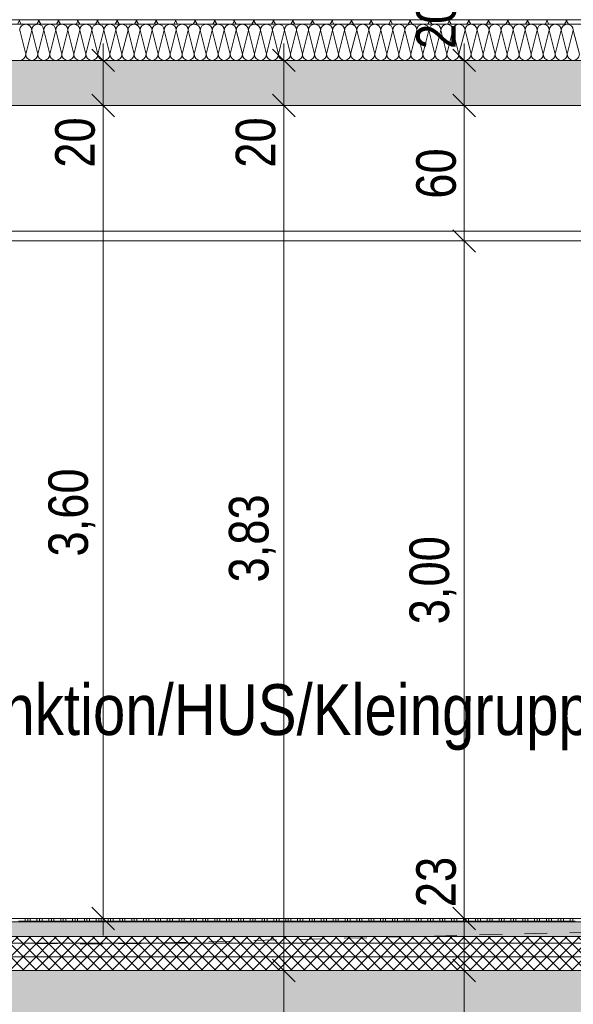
# Model space of a CAD drawing. Header units: metres. Extents: x 0 to 334, y 0 to 60.
# Tile 50 of 72: x 100.13 to 102.58, y 12.54 to 16.9. Entities that reach past the tile are written whole.
import ezdxf

# ---------------------------------------------------------------- set-up
doc = ezdxf.new("R2010")
doc.units = ezdxf.units.M
doc.header["$MEASUREMENT"] = 0
doc.linetypes.add('Strichlinie_ eng', pattern=[0.115, 0.075, -0.04])
for name, color, linetype in [('00 Linien_Kreise_Splines', 7, 'Continuous'), ('94 Genehmigungsplanung Bemaßung', 7, 'Continuous'), ('Neubau_20 Abhangdecke', 7, 'Continuous'), ('Neubau_20 Bodenaufbau', 7, 'Continuous'), ('Neubau_20 Fundament_Bodenplatte', 7, 'Continuous'), ('Neubau_30 Dach', 7, 'Continuous'), ('Neubau_90 Allgemein Beschriftung', 7, 'Continuous'), ('Neubau_94 Genehmigungsplanung Bemaßung', 7, 'Continuous')]:
    doc.layers.add(name, color=color, linetype=linetype)
doc.styles.add('ERSTELLTER_STIL_1', font='ARIALN.TTF')
doc.dimstyles.new('ERSTELLTER_STIL__1', dxfattribs={"dimtxt": 0.175, "dimasz": 0.095143, "dimexe": 0.18, "dimexo": 0.0625, "dimgap": 0, "dimtad": 1, "dimzin": 0, "dimdsep": 46, "dimtxsty": 'ERSTELLTER_STIL_1', "dimblk": 'ARROWHEAD_6', "dimblk1": 'ARROWHEAD_6', "dimblk2": 'ARROWHEAD_6', "dimcen": 0.09, "dimse1": 1, "dimse2": 1, "dimclrd": 7, "dimclre": 7, "dimclrt": 7, "dimazin": 0, "dimtfac": 1, "dimtdec": 4, "dimtmove": 0, "dimatfit": 3, "dimfxl": 1, "dimtolj": 1, "dimtzin": 0, "dimarcsym": 0})
pattern_1 = [(45, (111.51342, 12.92067), (-0.0848528, 0.0848528), []), (45, (111.471, 12.9631), (-0.0848528, 0.0848528), [0.09, -0.03])]
pattern_2 = [(45, (111.51342, 12.92067), (-0.02828427, 0.02828427), []), (135, (111.51342, 12.92067), (0.02828427, 0.02828427), [])]

# ---------------------------------------------------------------- blocks, each defined once
blk = doc.blocks.new('*X28', base_point=(111.5134, 12.9207))
at = {"layer": 'Neubau_30 Dach', "color": 8, "linetype": 'Continuous', "lineweight": 9}
for p, q in [((100.1534, 16.7473), (100.1268, 16.854)), ((100.1534, 16.7473), (100.1801, 16.854)), ((100.2068, 16.7473), (100.1801, 16.854)), ((100.2068, 16.7473), (100.2334, 16.854)), ((100.2601, 16.7473), (100.2334, 16.854)), ((100.2601, 16.7473), (100.2868, 16.854)), ((100.3134, 16.7473), (100.2868, 16.854)), ((100.3134, 16.7473), (100.3401, 16.854)), ((100.3668, 16.7473), (100.3401, 16.854)), ((100.3668, 16.7473), (100.3934, 16.854)), ((100.4201, 16.7473), (100.3934, 16.854)), ((100.4201, 16.7473), (100.4468, 16.854)), ((100.4734, 16.7473), (100.4468, 16.854)), ((100.4734, 16.7473), (100.5001, 16.854)), ((100.5268, 16.7473), (100.5001, 16.854)), ((100.5268, 16.7473), (100.5534, 16.854)), ((100.5801, 16.7473), (100.5534, 16.854)), ((100.5801, 16.7473), (100.6068, 16.854)), ((100.6334, 16.7473), (100.6068, 16.854)), ((100.6334, 16.7473), (100.6601, 16.854)), ((100.6868, 16.7473), (100.6601, 16.854)), ((100.6868, 16.7473), (100.7134, 16.854)), ((100.7401, 16.7473), (100.7134, 16.854)), ((100.7401, 16.7473), (100.7668, 16.854)), ((100.7934, 16.7473), (100.7668, 16.854)), ((100.7934, 16.7473), (100.8201, 16.854)), ((100.8468, 16.7473), (100.8201, 16.854)), ((100.8468, 16.7473), (100.8734, 16.854)), ((100.9001, 16.7473), (100.8734, 16.854)), ((100.9001, 16.7473), (100.9268, 16.854)), ((100.9534, 16.7473), (100.9268, 16.854)), ((100.9534, 16.7473), (100.9801, 16.854)), ((101.0068, 16.7473), (100.9801, 16.854)), ((101.0068, 16.7473), (101.0334, 16.854)), ((101.0601, 16.7473), (101.0334, 16.854)), ((101.0601, 16.7473), (101.0868, 16.854)), ((101.1134, 16.7473), (101.0868, 16.854)), ((101.1134, 16.7473), (101.1401, 16.854)), ((101.1668, 16.7473), (101.1401, 16.854)), ((101.1668, 16.7473), (101.1934, 16.854)), ((101.2201, 16.7473), (101.1934, 16.854)), ((101.2201, 16.7473), (101.2468, 16.854)), ((101.2734, 16.7473), (101.2468, 16.854)), ((101.2734, 16.7473), (101.3001, 16.854)), ((101.3268, 16.7473), (101.3001, 16.854)), ((101.3268, 16.7473), (101.3534, 16.854)), ((101.3801, 16.7473), (101.3534, 16.854)), ((101.3801, 16.7473), (101.4068, 16.854)), ((101.4334, 16.7473), (101.4068, 16.854)), ((101.4334, 16.7473), (101.4601, 16.854)), ((101.4868, 16.7473), (101.4601, 16.854)), ((101.4868, 16.7473), (101.5134, 16.854)), ((101.5401, 16.7473), (101.5134, 16.854)), ((101.5401, 16.7473), (101.5668, 16.854)), ((101.5934, 16.7473), (101.5668, 16.854)), ((101.5934, 16.7473), (101.6201, 16.854)), ((101.6468, 16.7473), (101.6201, 16.854)), ((101.6468, 16.7473), (101.6734, 16.854)), ((101.7001, 16.7473), (101.6734, 16.854)), ((101.7001, 16.7473), (101.7268, 16.854)), ((101.7534, 16.7473), (101.7268, 16.854)), ((101.7534, 16.7473), (101.7801, 16.854)), ((101.8068, 16.7473), (101.7801, 16.854)), ((101.8068, 16.7473), (101.8334, 16.854)), ((101.8601, 16.7473), (101.8334, 16.854)), ((101.8601, 16.7473), (101.8868, 16.854)), ((101.9134, 16.7473), (101.8868, 16.854)), ((101.9134, 16.7473), (101.9401, 16.854)), ((101.9668, 16.7473), (101.9401, 16.854)), ((101.9668, 16.7473), (101.9934, 16.854)), ((102.0201, 16.7473), (101.9934, 16.854)), ((102.0201, 16.7473), (102.0468, 16.854)), ((102.0734, 16.7473), (102.0468, 16.854)), ((102.0734, 16.7473), (102.1001, 16.854)), ((102.1268, 16.7473), (102.1001, 16.854)), ((102.1268, 16.7473), (102.1534, 16.854)), ((102.1801, 16.7473), (102.1534, 16.854)), ((102.1801, 16.7473), (102.2068, 16.854)), ((102.2334, 16.7473), (102.2068, 16.854)), ((102.2334, 16.7473), (102.2601, 16.854)), ((102.2868, 16.7473), (102.2601, 16.854)), ((102.2868, 16.7473), (102.3134, 16.854)), ((102.3401, 16.7473), (102.3134, 16.854)), ((102.3401, 16.7473), (102.3668, 16.854)), ((102.3934, 16.7473), (102.3668, 16.854)), ((102.3934, 16.7473), (102.4201, 16.854)), ((102.4468, 16.7473), (102.4201, 16.854)), ((102.4468, 16.7473), (102.4734, 16.854)), ((102.5001, 16.7473), (102.4734, 16.854)), ((102.5001, 16.7473), (102.5268, 16.854)), ((102.5534, 16.7473), (102.5268, 16.854)), ((102.5534, 16.7473), (102.5801, 16.854)), ((102.6068, 16.7473), (102.5801, 16.854))]:
    blk.add_line(p, q, dxfattribs=at)
for centre, start, end in [((100.1534, 16.854), 90, 180), ((100.1534, 16.854), 0, 90), ((100.2068, 16.854), 90, 180), ((100.2068, 16.854), 0, 90), ((100.2601, 16.854), 90, 180), ((100.2601, 16.854), 0, 90), ((100.3134, 16.854), 90, 180), ((100.3134, 16.854), 0, 90), ((100.3668, 16.854), 90, 180), ((100.3668, 16.854), 0, 90), ((100.4201, 16.854), 90, 180), ((100.4201, 16.854), 0, 90), ((100.4734, 16.854), 90, 180), ((100.4734, 16.854), 0, 90), ((100.5268, 16.854), 90, 180), ((100.5268, 16.854), 0, 90), ((100.5801, 16.854), 90, 180), ((100.5801, 16.854), 0, 90), ((100.6334, 16.854), 90, 180), ((100.6334, 16.854), 0, 90), ((100.6868, 16.854), 90, 180), ((100.6868, 16.854), 0, 90), ((100.7401, 16.854), 90, 180), ((100.7401, 16.854), 0, 90), ((100.7934, 16.854), 90, 180), ((100.7934, 16.854), 0, 90), ((100.8468, 16.854), 90, 180), ((100.8468, 16.854), 0, 90), ((100.9001, 16.854), 90, 180), ((100.9001, 16.854), 0, 90), ((100.9534, 16.854), 90, 180), ((100.9534, 16.854), 0, 90), ((101.0068, 16.854), 90, 180), ((101.0068, 16.854), 0, 90), ((101.0601, 16.854), 90, 180), ((101.0601, 16.854), 0, 90), ((101.1134, 16.854), 90, 180), ((101.1134, 16.854), 0, 90), ((101.1668, 16.854), 90, 180), ((101.1668, 16.854), 0, 90), ((101.2201, 16.854), 90, 180), ((101.2201, 16.854), 0, 90), ((101.2734, 16.854), 90, 180), ((101.2734, 16.854), 0, 90), ((101.3268, 16.854), 90, 180), ((101.3268, 16.854), 0, 90), ((101.3801, 16.854), 90, 180), ((101.3801, 16.854), 0, 90), ((101.4334, 16.854), 90, 180), ((101.4334, 16.854), 0, 90), ((101.4868, 16.854), 90, 180), ((101.4868, 16.854), 0, 90), ((101.5401, 16.854), 90, 180), ((101.5401, 16.854), 0, 90), ((101.5934, 16.854), 90, 180), ((101.5934, 16.854), 0, 90), ((101.6468, 16.854), 90, 180), ((101.6468, 16.854), 0, 90), ((101.7001, 16.854), 90, 180), ((101.7001, 16.854), 0, 90), ((101.7534, 16.854), 90, 180), ((101.7534, 16.854), 0, 90), ((101.8068, 16.854), 90, 180), ((101.8068, 16.854), 0, 90), ((101.8601, 16.854), 90, 180), ((101.8601, 16.854), 0, 90), ((101.9134, 16.854), 90, 180), ((101.9134, 16.854), 0, 90), ((101.9668, 16.854), 90, 180), ((101.9668, 16.854), 0, 90), ((102.0201, 16.854), 90, 180), ((102.0201, 16.854), 0, 90), ((102.0734, 16.854), 90, 180), ((102.0734, 16.854), 0, 90), ((102.1268, 16.854), 90, 180), ((102.1268, 16.854), 0, 90), ((102.1801, 16.854), 90, 180), ((102.1801, 16.854), 0, 90), ((102.2334, 16.854), 90, 180), ((102.2334, 16.854), 0, 90), ((102.2868, 16.854), 90, 180), ((102.2868, 16.854), 0, 90), ((102.3401, 16.854), 90, 180), ((102.3401, 16.854), 0, 90), ((102.3934, 16.854), 90, 180), ((102.3934, 16.854), 0, 90), ((102.4468, 16.854), 90, 180), ((102.4468, 16.854), 0, 90), ((102.5001, 16.854), 90, 180), ((102.5001, 16.854), 0, 90), ((102.5534, 16.854), 90, 180), ((102.5534, 16.854), 0, 90), ((100.1268, 16.7473), 270, 0), ((100.1801, 16.7473), 180, 270), ((100.1801, 16.7473), 270, 0), ((100.2334, 16.7473), 180, 270), ((100.2334, 16.7473), 270, 0), ((100.2868, 16.7473), 180, 270), ((100.2868, 16.7473), 270, 0), ((100.3401, 16.7473), 180, 270), ((100.3401, 16.7473), 270, 0), ((100.3934, 16.7473), 180, 270), ((100.3934, 16.7473), 270, 0), ((100.4468, 16.7473), 180, 270), ((100.4468, 16.7473), 270, 0), ((100.5001, 16.7473), 180, 270), ((100.5001, 16.7473), 270, 0), ((100.5534, 16.7473), 180, 270), ((100.5534, 16.7473), 270, 0), ((100.6068, 16.7473), 180, 270), ((100.6068, 16.7473), 270, 0), ((100.6601, 16.7473), 180, 270), ((100.6601, 16.7473), 270, 0), ((100.7134, 16.7473), 180, 270), ((100.7134, 16.7473), 270, 0), ((100.7668, 16.7473), 180, 270), ((100.7668, 16.7473), 270, 0), ((100.8201, 16.7473), 180, 270), ((100.8201, 16.7473), 270, 0), ((100.8734, 16.7473), 180, 270), ((100.8734, 16.7473), 270, 0), ((100.9268, 16.7473), 180, 270), ((100.9268, 16.7473), 270, 0), ((100.9801, 16.7473), 180, 270), ((100.9801, 16.7473), 270, 0), ((101.0334, 16.7473), 180, 270), ((101.0334, 16.7473), 270, 0), ((101.0868, 16.7473), 180, 270), ((101.0868, 16.7473), 270, 0), ((101.1401, 16.7473), 180, 270), ((101.1401, 16.7473), 270, 0), ((101.1934, 16.7473), 180, 270), ((101.1934, 16.7473), 270, 0), ((101.2468, 16.7473), 180, 270), ((101.2468, 16.7473), 270, 0), ((101.3001, 16.7473), 180, 270), ((101.3001, 16.7473), 270, 0), ((101.3534, 16.7473), 180, 270), ((101.3534, 16.7473), 270, 0), ((101.4068, 16.7473), 180, 270), ((101.4068, 16.7473), 270, 0), ((101.4601, 16.7473), 180, 270), ((101.4601, 16.7473), 270, 0), ((101.5134, 16.7473), 180, 270), ((101.5134, 16.7473), 270, 0), ((101.5668, 16.7473), 180, 270), ((101.5668, 16.7473), 270, 0), ((101.6201, 16.7473), 180, 270), ((101.6201, 16.7473), 270, 0), ((101.6734, 16.7473), 180, 270), ((101.6734, 16.7473), 270, 0), ((101.7268, 16.7473), 180, 270), ((101.7268, 16.7473), 270, 0), ((101.7801, 16.7473), 180, 270), ((101.7801, 16.7473), 270, 0), ((101.8334, 16.7473), 180, 270), ((101.8334, 16.7473), 270, 0), ((101.8868, 16.7473), 180, 270), ((101.8868, 16.7473), 270, 0), ((101.9401, 16.7473), 180, 270), ((101.9401, 16.7473), 270, 0), ((101.9934, 16.7473), 180, 270), ((101.9934, 16.7473), 270, 0), ((102.0468, 16.7473), 180, 270), ((102.0468, 16.7473), 270, 0), ((102.1001, 16.7473), 180, 270), ((102.1001, 16.7473), 270, 0), ((102.1534, 16.7473), 180, 270), ((102.1534, 16.7473), 270, 0), ((102.2068, 16.7473), 180, 270), ((102.2068, 16.7473), 270, 0), ((102.2601, 16.7473), 180, 270), ((102.2601, 16.7473), 270, 0), ((102.3134, 16.7473), 180, 270), ((102.3134, 16.7473), 270, 0), ((102.3668, 16.7473), 180, 270), ((102.3668, 16.7473), 270, 0), ((102.4201, 16.7473), 180, 270), ((102.4201, 16.7473), 270, 0), ((102.4734, 16.7473), 180, 270), ((102.4734, 16.7473), 270, 0), ((102.5268, 16.7473), 180, 270), ((102.5268, 16.7473), 270, 0), ((102.5801, 16.7473), 180, 270), ((102.5801, 16.7473), 270, 0)]:
    blk.add_arc(centre, 0.0267, start, end, dxfattribs=at)
blk = doc.blocks.new('*X30', base_point=(111.5134, 12.9207))
at = {"layer": 'Neubau_20 Bodenaufbau', "color": 7, "linetype": 'Continuous', "lineweight": 13}
for p, q in [((100.1209, 12.9094), (100.1734, 12.9094)), ((100.1509, 12.9207), (100.1509, 12.9057)), ((100.1622, 12.9207), (100.1622, 12.9057)), ((100.1734, 12.9207), (100.1734, 12.9057)), ((100.1734, 12.9094), (100.2259, 12.9094)), ((100.2034, 12.9207), (100.2034, 12.9057)), ((100.2147, 12.9207), (100.2147, 12.9057)), ((100.2259, 12.9207), (100.2259, 12.9057)), ((100.2259, 12.9094), (100.2784, 12.9094)), ((100.2559, 12.9207), (100.2559, 12.9057)), ((100.2672, 12.9207), (100.2672, 12.9057)), ((100.2784, 12.9207), (100.2784, 12.9057)), ((100.2784, 12.9094), (100.3309, 12.9094)), ((100.3084, 12.9207), (100.3084, 12.9057)), ((100.3197, 12.9207), (100.3197, 12.9057)), ((100.3309, 12.9207), (100.3309, 12.9057)), ((100.3309, 12.9094), (100.3834, 12.9094)), ((100.3609, 12.9207), (100.3609, 12.9057)), ((100.3722, 12.9207), (100.3722, 12.9057)), ((100.3834, 12.9207), (100.3834, 12.9057)), ((100.3834, 12.9094), (100.4359, 12.9094)), ((100.4134, 12.9207), (100.4134, 12.9057)), ((100.4247, 12.9207), (100.4247, 12.9057)), ((100.4359, 12.9207), (100.4359, 12.9057)), ((100.4359, 12.9094), (100.4884, 12.9094)), ((100.4659, 12.9207), (100.4659, 12.9057)), ((100.4772, 12.9207), (100.4772, 12.9057)), ((100.4884, 12.9207), (100.4884, 12.9057)), ((100.4884, 12.9094), (100.5409, 12.9094)), ((100.5184, 12.9207), (100.5184, 12.9057)), ((100.5297, 12.9207), (100.5297, 12.9057)), ((100.5409, 12.9207), (100.5409, 12.9057)), ((100.5409, 12.9094), (100.5934, 12.9094)), ((100.5709, 12.9207), (100.5709, 12.9057)), ((100.5822, 12.9207), (100.5822, 12.9057)), ((100.5934, 12.9207), (100.5934, 12.9057)), ((100.5934, 12.9094), (100.6459, 12.9094)), ((100.6234, 12.9207), (100.6234, 12.9057)), ((100.6347, 12.9207), (100.6347, 12.9057)), ((100.6459, 12.9207), (100.6459, 12.9057)), ((100.6459, 12.9094), (100.6984, 12.9094)), ((100.6759, 12.9207), (100.6759, 12.9057)), ((100.6872, 12.9207), (100.6872, 12.9057)), ((100.6984, 12.9207), (100.6984, 12.9057)), ((100.6984, 12.9094), (100.7509, 12.9094)), ((100.7284, 12.9207), (100.7284, 12.9057)), ((100.7397, 12.9207), (100.7397, 12.9057)), ((100.7509, 12.9207), (100.7509, 12.9057)), ((100.7509, 12.9094), (100.8034, 12.9094)), ((100.7809, 12.9207), (100.7809, 12.9057)), ((100.7922, 12.9207), (100.7922, 12.9057)), ((100.8034, 12.9207), (100.8034, 12.9057)), ((100.8034, 12.9094), (100.8559, 12.9094)), ((100.8334, 12.9207), (100.8334, 12.9057)), ((100.8447, 12.9207), (100.8447, 12.9057)), ((100.8559, 12.9207), (100.8559, 12.9057)), ((100.8559, 12.9094), (100.9084, 12.9094)), ((100.8859, 12.9207), (100.8859, 12.9057)), ((100.8972, 12.9207), (100.8972, 12.9057)), ((100.9084, 12.9207), (100.9084, 12.9057)), ((100.9084, 12.9094), (100.9609, 12.9094)), ((100.9384, 12.9207), (100.9384, 12.9057)), ((100.9497, 12.9207), (100.9497, 12.9057)), ((100.9609, 12.9207), (100.9609, 12.9057)), ((100.9609, 12.9094), (101.0134, 12.9094)), ((100.9909, 12.9207), (100.9909, 12.9057)), ((101.0022, 12.9207), (101.0022, 12.9057)), ((101.0134, 12.9207), (101.0134, 12.9057)), ((101.0134, 12.9094), (101.0659, 12.9094)), ((101.0434, 12.9207), (101.0434, 12.9057)), ((101.0547, 12.9207), (101.0547, 12.9057)), ((101.0659, 12.9207), (101.0659, 12.9057)), ((101.0659, 12.9094), (101.1184, 12.9094)), ((101.0959, 12.9207), (101.0959, 12.9057)), ((101.1072, 12.9207), (101.1072, 12.9057)), ((101.1184, 12.9207), (101.1184, 12.9057)), ((101.1184, 12.9094), (101.1709, 12.9094)), ((101.1484, 12.9207), (101.1484, 12.9057)), ((101.1597, 12.9207), (101.1597, 12.9057)), ((101.1709, 12.9207), (101.1709, 12.9057)), ((101.1709, 12.9094), (101.2234, 12.9094)), ((101.2009, 12.9207), (101.2009, 12.9057)), ((101.2122, 12.9207), (101.2122, 12.9057)), ((101.2234, 12.9207), (101.2234, 12.9057)), ((101.2234, 12.9094), (101.2759, 12.9094)), ((101.2534, 12.9207), (101.2534, 12.9057)), ((101.2647, 12.9207), (101.2647, 12.9057)), ((101.2759, 12.9207), (101.2759, 12.9057)), ((101.2759, 12.9094), (101.3284, 12.9094)), ((101.3059, 12.9207), (101.3059, 12.9057)), ((101.3172, 12.9207), (101.3172, 12.9057)), ((101.3284, 12.9207), (101.3284, 12.9057)), ((101.3284, 12.9094), (101.3809, 12.9094)), ((101.3584, 12.9207), (101.3584, 12.9057)), ((101.3697, 12.9207), (101.3697, 12.9057)), ((101.3809, 12.9207), (101.3809, 12.9057)), ((101.3809, 12.9094), (101.4334, 12.9094)), ((101.4109, 12.9207), (101.4109, 12.9057)), ((101.4222, 12.9207), (101.4222, 12.9057)), ((101.4334, 12.9207), (101.4334, 12.9057)), ((101.4334, 12.9094), (101.4859, 12.9094)), ((101.4634, 12.9207), (101.4634, 12.9057)), ((101.4747, 12.9207), (101.4747, 12.9057)), ((101.4859, 12.9207), (101.4859, 12.9057)), ((101.4859, 12.9094), (101.5384, 12.9094)), ((101.5159, 12.9207), (101.5159, 12.9057)), ((101.5272, 12.9207), (101.5272, 12.9057)), ((101.5384, 12.9207), (101.5384, 12.9057)), ((101.5384, 12.9094), (101.5909, 12.9094)), ((101.5684, 12.9207), (101.5684, 12.9057)), ((101.5797, 12.9207), (101.5797, 12.9057)), ((101.5909, 12.9207), (101.5909, 12.9057)), ((101.5909, 12.9094), (101.6434, 12.9094)), ((101.6209, 12.9207), (101.6209, 12.9057)), ((101.6322, 12.9207), (101.6322, 12.9057)), ((101.6434, 12.9207), (101.6434, 12.9057)), ((101.6434, 12.9094), (101.6959, 12.9094)), ((101.6734, 12.9207), (101.6734, 12.9057)), ((101.6847, 12.9207), (101.6847, 12.9057)), ((101.6959, 12.9207), (101.6959, 12.9057)), ((101.6959, 12.9094), (101.7484, 12.9094)), ((101.7259, 12.9207), (101.7259, 12.9057)), ((101.7372, 12.9207), (101.7372, 12.9057)), ((101.7484, 12.9207), (101.7484, 12.9057)), ((101.7484, 12.9094), (101.8009, 12.9094)), ((101.7784, 12.9207), (101.7784, 12.9057)), ((101.7897, 12.9207), (101.7897, 12.9057)), ((101.8009, 12.9207), (101.8009, 12.9057)), ((101.8009, 12.9094), (101.8534, 12.9094)), ((101.8309, 12.9207), (101.8309, 12.9057)), ((101.8422, 12.9207), (101.8422, 12.9057)), ((101.8534, 12.9207), (101.8534, 12.9057)), ((101.8534, 12.9094), (101.9059, 12.9094)), ((101.8834, 12.9207), (101.8834, 12.9057)), ((101.8947, 12.9207), (101.8947, 12.9057)), ((101.9059, 12.9207), (101.9059, 12.9057)), ((101.9059, 12.9094), (101.9584, 12.9094)), ((101.9359, 12.9207), (101.9359, 12.9057)), ((101.9472, 12.9207), (101.9472, 12.9057)), ((101.9584, 12.9207), (101.9584, 12.9057)), ((101.9584, 12.9094), (102.0109, 12.9094)), ((101.9884, 12.9207), (101.9884, 12.9057)), ((101.9997, 12.9207), (101.9997, 12.9057)), ((102.0109, 12.9207), (102.0109, 12.9057)), ((102.0109, 12.9094), (102.0634, 12.9094)), ((102.0409, 12.9207), (102.0409, 12.9057)), ((102.0522, 12.9207), (102.0522, 12.9057)), ((102.0634, 12.9207), (102.0634, 12.9057)), ((102.0634, 12.9094), (102.1159, 12.9094)), ((102.0934, 12.9207), (102.0934, 12.9057)), ((102.1047, 12.9207), (102.1047, 12.9057)), ((102.1159, 12.9207), (102.1159, 12.9057)), ((102.1159, 12.9094), (102.1684, 12.9094)), ((102.1459, 12.9207), (102.1459, 12.9057)), ((102.1572, 12.9207), (102.1572, 12.9057)), ((102.1684, 12.9207), (102.1684, 12.9057)), ((102.1684, 12.9094), (102.2209, 12.9094)), ((102.1984, 12.9207), (102.1984, 12.9057)), ((102.2097, 12.9207), (102.2097, 12.9057)), ((102.2209, 12.9207), (102.2209, 12.9057)), ((102.2209, 12.9094), (102.2734, 12.9094)), ((102.2509, 12.9207), (102.2509, 12.9057)), ((102.2622, 12.9207), (102.2622, 12.9057)), ((102.2734, 12.9207), (102.2734, 12.9057)), ((102.2734, 12.9094), (102.3259, 12.9094)), ((102.3034, 12.9207), (102.3034, 12.9057)), ((102.3147, 12.9207), (102.3147, 12.9057)), ((102.3259, 12.9207), (102.3259, 12.9057)), ((102.3259, 12.9094), (102.3784, 12.9094)), ((102.3559, 12.9207), (102.3559, 12.9057)), ((102.3672, 12.9207), (102.3672, 12.9057)), ((102.3784, 12.9207), (102.3784, 12.9057)), ((102.3784, 12.9094), (102.4309, 12.9094)), ((102.4084, 12.9207), (102.4084, 12.9057)), ((102.4197, 12.9207), (102.4197, 12.9057)), ((102.4309, 12.9207), (102.4309, 12.9057)), ((102.4309, 12.9094), (102.4834, 12.9094)), ((102.4609, 12.9207), (102.4609, 12.9057)), ((102.4722, 12.9207), (102.4722, 12.9057)), ((102.4834, 12.9207), (102.4834, 12.9057)), ((102.4834, 12.9094), (102.5359, 12.9094)), ((102.5134, 12.9207), (102.5134, 12.9057)), ((102.5247, 12.9207), (102.5247, 12.9057)), ((102.5359, 12.9207), (102.5359, 12.9057)), ((102.5359, 12.9094), (102.5884, 12.9094)), ((102.5659, 12.9207), (102.5659, 12.9057)), ((102.5772, 12.9207), (102.5772, 12.9057))]:
    blk.add_line(p, q, dxfattribs=at)
blk = doc.blocks.new('*D74', base_point=(111.5134, 12.9207))
at = {"layer": '94 Genehmigungsplanung Bemaßung', "color": 7, "linetype": 'Continuous', "lineweight": 9}
for p, q in [((102.0466, 12.7407), (102.1468, 12.6406)), ((102.1906, 12.6907), (102.0028, 12.6907)), ((102.0967, 12.4407), (102.0967, 12.6907)), ((102.0466, 12.4907), (102.1468, 12.3906)), ((102.1906, 12.4407), (102.0028, 12.4407)), ((102.0967, 12.3656), (102.0967, 12.4407))]:
    blk.add_line(p, q, dxfattribs=at)
at = {"layer": '94 Genehmigungsplanung Bemaßung', "color": 7, "lineweight": 9, "insert": (102.0617, 12.1652), "char_height": 0.175, "attachment_point": 7, "rotation": 90, "style": 'ERSTELLTER_STIL_1'}
blk.add_mtext('\\A1;{\\pql;\\fArial Narrow|b0|i0|c0|p0;\\W1.000000;25}', dxfattribs=at)
blk = doc.blocks.new('ARROWHEAD_6')
at = {"color": 0, "linetype": 'Continuous', "lineweight": 0}
for p, q in [((-0.5, -0.5), (0.5, 0.5)), ((0, 0), (-1, 0))]:
    blk.add_line(p, q, dxfattribs=at)
blk = doc.blocks.new('*D75', base_point=(111.5134, 12.9207))
at = {"layer": '94 Genehmigungsplanung Bemaßung', "color": 7, "linetype": 'Continuous', "lineweight": 9}
for p, q in [((102.0466, 12.9707), (102.1468, 12.8706)), ((102.1906, 12.9207), (102.0028, 12.9207)), ((102.0967, 12.6907), (102.0967, 12.9207)), ((102.0466, 12.7407), (102.1468, 12.6406)), ((102.1906, 12.6907), (102.0028, 12.6907))]:
    blk.add_line(p, q, dxfattribs=at)
blk = doc.blocks.new('*D76', base_point=(111.5134, 12.9207))
at = {"layer": '94 Genehmigungsplanung Bemaßung', "color": 7, "linetype": 'Continuous', "lineweight": 9}
for p, q in [((102.0466, 15.9707), (102.1468, 15.8706)), ((102.1906, 15.9207), (102.0028, 15.9207)), ((102.0967, 12.9207), (102.0967, 15.9207)), ((102.0466, 12.9707), (102.1468, 12.8706)), ((102.1906, 12.9207), (102.0028, 12.9207))]:
    blk.add_line(p, q, dxfattribs=at)
at = {"layer": '94 Genehmigungsplanung Bemaßung', "color": 7, "lineweight": 9, "char_height": 0.175, "attachment_point": 7, "rotation": 90, "style": 'ERSTELLTER_STIL_1'}
for s, insert in [('\\A1;{\\pql;\\fArial Narrow|b0|i0|c0|p0;\\W1.000000;3,00}', (102.0617, 14.2235)), ('\\A1;{\\pql;\\fArial Narrow|b0|i0|c0|p0;\\W1.000000;23}', (102.0617, 12.9707))]:
    blk.add_mtext(s, dxfattribs=dict(at, insert=insert))
blk = doc.blocks.new('*D77', base_point=(111.5134, 12.9207))
at = {"layer": '94 Genehmigungsplanung Bemaßung', "color": 7, "linetype": 'Continuous', "lineweight": 9}
for p, q in [((102.0466, 16.5707), (102.1468, 16.4706)), ((102.1906, 16.5207), (102.0028, 16.5207)), ((102.0967, 15.9207), (102.0967, 16.5207)), ((102.0466, 15.9707), (102.1468, 15.8706)), ((102.1906, 15.9207), (102.0028, 15.9207))]:
    blk.add_line(p, q, dxfattribs=at)
at = {"layer": '94 Genehmigungsplanung Bemaßung', "color": 7, "lineweight": 9, "insert": (102.0617, 16.108), "char_height": 0.175, "attachment_point": 7, "rotation": 90, "style": 'ERSTELLTER_STIL_1'}
blk.add_mtext('\\A1;{\\pql;\\fArial Narrow|b0|i0|c0|p0;\\W1.000000;60}', dxfattribs=at)
blk = doc.blocks.new('*D78', base_point=(111.5134, 12.9207))
at = {"layer": '94 Genehmigungsplanung Bemaßung', "color": 7, "linetype": 'Continuous', "lineweight": 9}
for p, q in [((102.0967, 16.7207), (102.0967, 16.7958)), ((102.1468, 16.6706), (102.0466, 16.7707)), ((102.1906, 16.7207), (102.0028, 16.7207)), ((102.0967, 16.5207), (102.0967, 16.7207)), ((102.0466, 16.5707), (102.1468, 16.4706)), ((102.1906, 16.5207), (102.0028, 16.5207))]:
    blk.add_line(p, q, dxfattribs=at)
at = {"layer": '94 Genehmigungsplanung Bemaßung', "color": 7, "lineweight": 9, "insert": (102.0617, 16.7707), "char_height": 0.175, "attachment_point": 7, "rotation": 90, "style": 'ERSTELLTER_STIL_1'}
blk.add_mtext('\\A1;{\\pql;\\fArial Narrow|b0|i0|c0|p0;\\W1.000000;20}', dxfattribs=at)
blk = doc.blocks.new('*D79', base_point=(111.5134, 12.9207))
at = {"layer": 'Neubau_94 Genehmigungsplanung Bemaßung', "color": 7, "linetype": 'Continuous', "lineweight": 9}
for p, q in [((101.2466, 12.7407), (101.3468, 12.6406)), ((101.3906, 12.6907), (101.2028, 12.6907)), ((101.2967, 12.4407), (101.2967, 12.6907)), ((101.2466, 12.4907), (101.3468, 12.3906)), ((101.3906, 12.4407), (101.2028, 12.4407)), ((101.2967, 12.3656), (101.2967, 12.4407))]:
    blk.add_line(p, q, dxfattribs=at)
at = {"layer": 'Neubau_94 Genehmigungsplanung Bemaßung', "color": 7, "lineweight": 9, "insert": (101.2617, 12.1652), "char_height": 0.175, "attachment_point": 7, "rotation": 90, "style": 'ERSTELLTER_STIL_1'}
blk.add_mtext('\\A1;{\\pql;\\fArial Narrow|b0|i0|c0|p0;\\W1.000000;25}', dxfattribs=at)
blk = doc.blocks.new('*D80', base_point=(111.5134, 12.9207))
at = {"layer": 'Neubau_94 Genehmigungsplanung Bemaßung', "color": 7, "linetype": 'Continuous', "lineweight": 9}
for p, q in [((101.2466, 16.5707), (101.3468, 16.4706)), ((101.3906, 16.5207), (101.2028, 16.5207)), ((101.2967, 12.6907), (101.2967, 16.5207)), ((101.2466, 12.7407), (101.3468, 12.6406)), ((101.3906, 12.6907), (101.2028, 12.6907))]:
    blk.add_line(p, q, dxfattribs=at)
at = {"layer": 'Neubau_94 Genehmigungsplanung Bemaßung', "color": 7, "lineweight": 9, "char_height": 0.175, "attachment_point": 7, "rotation": 90, "style": 'ERSTELLTER_STIL_1'}
for s, insert in [('\\A1;{\\pql;\\fArial Narrow|b0|i0|c0|p0;\\W1.000000;20}', (101.2617, 16.2452)), ('\\A1;{\\pql;\\fArial Narrow|b0|i0|c0|p0;\\W1.000000;3,83}', (101.2617, 14.4085))]:
    blk.add_mtext(s, dxfattribs=dict(at, insert=insert))
blk = doc.blocks.new('*D81', base_point=(111.5134, 12.9207))
at = {"layer": 'Neubau_94 Genehmigungsplanung Bemaßung', "color": 7, "linetype": 'Continuous', "lineweight": 9}
for p, q in [((101.2967, 16.7207), (101.2967, 16.7958)), ((101.3468, 16.6706), (101.2466, 16.7707)), ((101.3906, 16.7207), (101.2028, 16.7207)), ((101.2967, 16.5207), (101.2967, 16.7207)), ((101.2466, 16.5707), (101.3468, 16.4706)), ((101.3906, 16.5207), (101.2028, 16.5207))]:
    blk.add_line(p, q, dxfattribs=at)
blk = doc.blocks.new('*D82', base_point=(111.5134, 12.9207))
at = {"layer": 'Neubau_94 Genehmigungsplanung Bemaßung', "color": 7, "linetype": 'Continuous', "lineweight": 9}
for p, q in [((100.4466, 16.5707), (100.5468, 16.4706)), ((100.5906, 16.5207), (100.4028, 16.5207)), ((100.4967, 12.9207), (100.4967, 16.5207)), ((100.4466, 12.9707), (100.5468, 12.8706)), ((100.5906, 12.9207), (100.4028, 12.9207)), ((100.4967, 12.8456), (100.4967, 12.9207))]:
    blk.add_line(p, q, dxfattribs=at)
at = {"layer": 'Neubau_94 Genehmigungsplanung Bemaßung', "color": 7, "lineweight": 9, "char_height": 0.175, "attachment_point": 7, "rotation": 90, "style": 'ERSTELLTER_STIL_1'}
for s, insert in [('\\A1;{\\pql;\\fArial Narrow|b0|i0|c0|p0;\\W1.000000;20}', (100.4617, 16.2452)), ('\\A1;{\\pql;\\fArial Narrow|b0|i0|c0|p0;\\W1.000000;3,60}', (100.4617, 14.5235))]:
    blk.add_mtext(s, dxfattribs=dict(at, insert=insert))
blk = doc.blocks.new('*D83', base_point=(111.5134, 12.9207))
at = {"layer": 'Neubau_94 Genehmigungsplanung Bemaßung', "color": 7, "linetype": 'Continuous', "lineweight": 9}
for p, q in [((100.4967, 16.7207), (100.4967, 16.7958)), ((100.5468, 16.6706), (100.4466, 16.7707)), ((100.5906, 16.7207), (100.4028, 16.7207)), ((100.4967, 16.5207), (100.4967, 16.7207)), ((100.4466, 16.5707), (100.5468, 16.4706))]:
    blk.add_line(p, q, dxfattribs=at)

msp = doc.modelspace()

# ---------------------------------------------------------------- hatches: boundary and pattern name
at = {"layer": 'Neubau_20 Bodenaufbau', "linetype": 'Continuous', "lineweight": 0, "true_color": 0x000000}
h = msp.add_hatch(dxfattribs=at)
h.set_pattern_fill('Beton_unbewehrt_0001', color=18, style=0, pattern_type=2)
h.set_pattern_definition([(45, (111.51342, 12.92067), (-0.0707107, 0.0707107), [0.075, -0.025]), (45, (111.51342, 12.99138), (-0.0707107, 0.0707107), [0.075, -0.025])])
h.paths.add_polyline_path([(107.9297, 12.9057), (96.6141, 12.9057), (96.6141, 12.8407), (107.9297, 12.8407)])
at = {"layer": 'Neubau_20 Bodenaufbau', "linetype": 'Continuous', "lineweight": 9}
h = msp.add_hatch(dxfattribs=at)
h.set_pattern_fill('Dämmung_hart_1_0001', color=8, style=0, pattern_type=2)
h.set_pattern_definition(pattern_2)
h.paths.add_polyline_path([(107.9297, 12.8407), (96.6141, 12.8407), (96.6141, 12.8107), (107.9297, 12.8107)])
h = msp.add_hatch(dxfattribs=at)
h.set_pattern_fill('Dämmung_hart_1_0001', color=8, style=0, pattern_type=2)
h.set_pattern_definition(pattern_2)
h.paths.add_polyline_path([(84.5833, 12.7507), (118.7947, 12.7507), (118.7947, 12.8107), (118.5547, 12.8107), (108.1697, 12.8107), (107.9297, 12.8107), (96.6141, 12.8107), (96.3543, 12.8107), (84.8431, 12.8107), (84.5833, 12.8107)])
h = msp.add_hatch(dxfattribs=at)
h.set_pattern_fill('Dämmung_hart_1_0001', color=8, style=0, pattern_type=2)
h.set_pattern_definition(pattern_2)
h.paths.add_polyline_path([(84.5833, 12.6907), (118.7947, 12.6907), (118.7947, 12.7507), (84.5833, 12.7507)])
at = {"layer": 'Neubau_20 Fundament_Bodenplatte', "linetype": 'Continuous', "lineweight": 0, "true_color": 0x000000}
h = msp.add_hatch(dxfattribs=at)
h.set_pattern_fill('Beton_Stahlbeton_0001', color=18, style=0, pattern_type=2)
h.set_pattern_definition(pattern_1)
h.paths.add_polyline_path([(84.5833, 12.4407), (118.7947, 12.4407), (118.7947, 12.6907), (84.5833, 12.6907)])
at = {"layer": 'Neubau_30 Dach', "linetype": 'Continuous', "lineweight": 0, "true_color": 0x000000}
h = msp.add_hatch(dxfattribs=at)
h.set_pattern_fill('Dämmung_weich_0001', color=18, style=0, pattern_type=2)
h.set_pattern_definition([(60, (111.51342, 12.92067), (-0.0649519, 0.0375), []), (120, (111.51342, 12.92067), (0.0649519, 0.0375), [])])
h.paths.add_polyline_path([(93.5401, 16.8807), (107.7697, 16.8807), (107.7697, 16.9007), (93.5401, 16.9007)])
h = msp.add_hatch(dxfattribs=at)
h.set_pattern_fill('Beton_Stahlbeton_0001', color=18, style=0, pattern_type=2)
h.set_pattern_definition(pattern_1)
h.paths.add_polyline_path([(93.1071, 16.5207), (108.1697, 16.5207), (108.1697, 16.7207), (107.9297, 16.7207), (93.3669, 16.7207), (93.1071, 16.7207)])

# ---------------------------------------------------------------- linework, layer by layer
at = {"layer": '00 Linien_Kreise_Splines', "color": 76, "linetype": 'Strichlinie_ eng', "lineweight": 18, "true_color": 0x417e00}
msp.add_lwpolyline([(83.2646, 12.7807), (87.1002, 12.8438), (89.2091, 12.8507), (90.8206, 12.8534), (93.8291, 12.833), (97.3113, 12.8217), (98.7948, 12.8188), (100.5648, 12.8079), (105.0733, 12.9207), (107.9464, 13.0191), (109.6488, 13.1739), (115.8424, 13.3166), (118.704, 14.0971), (120.7139, 14.4311), (122.5567, 14.4467), (124.8005, 14.5022), (128.5346, 14.364), (132.6387, 13.5323)], dxfattribs=at)
at = {"layer": 'Neubau_20 Abhangdecke', "color": 8, "linetype": 'Continuous', "lineweight": 9}
for p, q in [((107.9147, 15.9638), (96.6303, 15.9638)), ((107.9147, 15.9217), (96.6303, 15.9217))]:
    msp.add_line(p, q, dxfattribs=at)
at = {"layer": 'Neubau_20 Bodenaufbau', "color": 7, "linetype": 'Continuous', "lineweight": 13}
for p, q in [((107.9147, 12.9207), (96.6303, 12.9207)), ((107.9297, 12.9057), (96.6141, 12.9057)), ((107.9297, 12.8407), (96.6141, 12.8407)), ((118.7947, 12.7507), (84.5833, 12.7507)), ((118.7947, 12.6907), (84.5833, 12.6907))]:
    msp.add_line(p, q, dxfattribs=at)
at = {"layer": 'Neubau_20 Bodenaufbau', "color": 7, "linetype": 'Continuous', "lineweight": 13, "flags": 128}
msp.add_lwpolyline([(118.7947, 12.8107), (118.5547, 12.8107), (108.1697, 12.8107), (107.9297, 12.8107), (96.6141, 12.8107), (96.3543, 12.8107), (84.8431, 12.8107), (84.5833, 12.8107)], dxfattribs=at)
at = {"layer": 'Neubau_30 Dach', "color": 7, "linetype": 'Continuous', "lineweight": 13}
for p, q in [((107.7697, 16.8807), (93.5401, 16.8807)), ((107.9297, 16.7207), (93.3669, 16.7207)), ((107.9147, 16.5207), (96.6303, 16.5207))]:
    msp.add_line(p, q, dxfattribs=at)
at = {"layer": 'Neubau_30 Dach', "color": 7, "linetype": 'Continuous', "lineweight": 13, "flags": 128}
msp.add_lwpolyline([(107.7697, 16.9007), (107.7627, 16.9007), (93.5477, 16.9007), (93.5401, 16.9007)], dxfattribs=at)

# ---------------------------------------------------------------- block references
at = {"layer": 'Neubau_20 Bodenaufbau', "lineweight": 0}
msp.add_blockref('*X30', (111.5134, 12.9207), dxfattribs=at)
at = {"layer": 'Neubau_30 Dach', "lineweight": 0}
msp.add_blockref('*X28', (111.5134, 12.9207), dxfattribs=at)

# ---------------------------------------------------------------- texts
at = {"layer": 'Neubau_90 Allgemein Beschriftung', "color": 253, "linetype": 'Continuous', "lineweight": 13, "true_color": 0x9f9f9f, "insert": (101.2967, 13.958), "char_height": 0.225, "attachment_point": 2, "style": 'ERSTELLTER_STIL_1'}
msp.add_mtext('\\A1;{\\pqc;\\fArial Narrow|b0|i0|c0|p0;\\W1.000000;0.44 Multifunktion/HUS/Kleingruppenarbeiten}', dxfattribs=at)

# ---------------------------------------------------------------- dimensions: what is measured, and where the dimension line sits
at = {"layer": '94 Genehmigungsplanung Bemaßung', "color": 7, "linetype": 'Continuous', "lineweight": 9}
for base, p1, p2, picture, middle in [((102.0967, 16.7207), (93.1234, 16.5207), (93.3831, 16.7207), '*D78', (101.9742, 16.9039)), ((102.0967, 16.5207), (93.7463, 15.9207), (93.1234, 16.5207), '*D77', (101.9742, 16.2412)), ((102.0967, 15.9207), (136.3204, 12.9207), (93.7463, 15.9207), '*D76', (101.9742, 14.45)), ((102.0967, 12.9207), (93.7463, 12.6907), (136.3204, 12.9207), '*D75', (101.9742, 13.1039)), ((102.0967, 12.6907), (84.4101, 12.4407), (93.7463, 12.6907), '*D74', (101.9742, 12.2984))]:
    dim = msp.add_linear_dim(base=base, p1=p1, p2=p2, angle=90, dimstyle='ERSTELLTER_STIL__1', dxfattribs=at)
    dim.commit()
    dim.dimension.update_dxf_attribs({"geometry": picture, "text_midpoint": middle, "dimtype": 160, "text_rotation": 90})
at = {"layer": 'Neubau_94 Genehmigungsplanung Bemaßung', "color": 7, "linetype": 'Continuous', "lineweight": 9}
for base, p1, p2, picture, middle in [((101.2967, 16.7207), (93.1071, 16.5207), (93.3669, 16.7207), '*D81', (101.1742, 16.3784)), ((100.4967, 16.7207), (93.1071, 16.5207), (93.3669, 16.7207), '*D83', (100.3742, 16.3784)), ((101.2967, 16.5207), (93.7463, 12.6907), (93.1071, 16.5207), '*D80', (101.1742, 14.635)), ((100.4967, 16.5207), (100.4967, 12.9207), (93.1071, 16.5207), '*D82', (100.3742, 14.75)), ((101.2967, 12.6907), (84.4101, 12.4407), (93.7463, 12.6907), '*D79', (101.1742, 12.2984))]:
    dim = msp.add_linear_dim(base=base, p1=p1, p2=p2, angle=90, dimstyle='ERSTELLTER_STIL__1', dxfattribs=at)
    dim.commit()
    dim.dimension.update_dxf_attribs({"geometry": picture, "text_midpoint": middle, "dimtype": 160, "text_rotation": 90})

doc.saveas('drawing.dxf')
